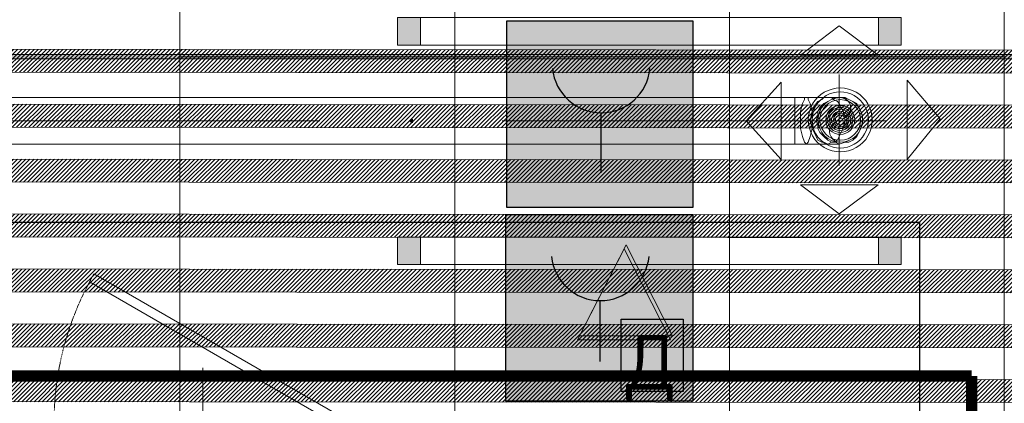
# Model space of a CAD drawing. Header units: millimetres. Extents: x -521669 to 178656, y -69521 to 560843.
# Tile 196 of 256: x -167353 to -165203, y 539572 to 540410. Entities that reach past the tile are written whole.
import ezdxf
from ezdxf import colors
from ezdxf.entities.mleader import LeaderData, LeaderLine
from ezdxf.math import Vec2, Vec3

# ---------------------------------------------------------------- set-up
doc = ezdxf.new("R2010")
doc.units = ezdxf.units.MM
for name, pattern in [('( Hidden )', [0.375, 0.25, -0.125]), ('-D1-02х01', [3, 2, -1]), ('DASHDOT', [25.4, 12.7, -6.35, 0, -6.35])]:
    doc.linetypes.add(name, pattern=pattern)
for name, color, linetype, lineweight in [('_0', 7, 'Continuous', 13), ('A-DOOR', 7, 'Continuous', 5), ('A-DOOR-IDEN', 7, 'Continuous', 9), ('dim_razv', 93, 'DASHDOT', 9), ('EOM', 1, 'Continuous', 5), ('light_pot', 52, 'Continuous', 15), ('pot sh', 183, 'Continuous', 15)]:
    doc.layers.add(name, color=color, linetype=linetype, lineweight=lineweight)
doc.layers.add('PDF17_0', color=30, linetype='Continuous', true_color=0xff7f00)
doc.layers.add('PDF8_Узлы', color=7, linetype='Continuous', true_color=0xaaaaaa)
for name, color, linetype in [('PDF17_ПС ручной', 1, 'Continuous'), ('PDF8_Воздуховоды', 3, 'Continuous'), ('PDF_Text', 7, 'Continuous')]:
    doc.layers.add(name, color=color, linetype=linetype)
doc.layers.add('pol', color=7, linetype='Continuous', lineweight=15, true_color=0x738991)
doc.layers.add('Сводный план', color=1, linetype='Continuous', lineweight=0, true_color=0xff0000)
doc.styles.add('fl_iso paper', font='isocpeur.ttf', dxfattribs={"width": 0.8, "oblique": 10})
doc.styles.add('In tre', font='isocpeur.ttf', dxfattribs={"width": 0.8, "oblique": 10})
doc.styles.add('PDF ISOCPEUR', font='isocpeur.ttf')
pattern_1 = [(225, (-233499.5126, 520992.679), (4.49012806, -4.49012806), [])]

# ---------------------------------------------------------------- blocks, each defined once
blk = doc.blocks.new('*U12207')
at = {"layer": 'pol', "true_color": 0x007dfa, "transparency": 33554687}
h = blk.add_hatch(color=150, dxfattribs=at)
h.dxf.hatch_style = 1
h.paths.add_polyline_path([(9000, 0), (0, 0), (0, -10), (9000, -10)])
at = {"layer": 'pol', "color": 162, "true_color": 0x2c3cc9}
blk.add_lwpolyline([(9000, 0), (0, 0), (0, -10), (9000, -10)], close=True, dxfattribs=at)
blk = doc.blocks.new('yuyuiiooi')
at = {"layer": 'PDF8_Воздуховоды', "transparency": 33554559}
blk.add_hatch(color=1, dxfattribs=at).paths.add_polyline_path([(25808.454672, 19759.531968), (25808.454672, 19763.764944), (25804.221696, 19763.764944), (25799.98872, 19759.531968), (25804.221696, 19755.298992), (25808.454672, 19755.298992)])
blk.add_hatch(color=1, dxfattribs=at).paths.add_polyline_path([(25808.454672, 19759.531968), (25808.454672, 19763.764944), (25804.221696, 19763.764944), (25799.98872, 19759.531968), (25804.221696, 19755.298992), (25808.454672, 19755.298992)])
at = {"layer": 'PDF8_Воздуховоды', "color": 1, "lineweight": 18}
for points in [[(26655.049872, 19903.453152), (26739.709392, 19966.947792), (26824.368912, 19903.453152)], [(26887.863552, 19848.424464), (26959.824144, 19763.764944), (26887.863552, 19674.872448)], [(26612.720112, 19844.191488), (26536.526544, 19759.531968), (26612.720112, 19674.872448)], [(26642.350944, 19708.736256), (26642.350944, 19759.531968), (26642.350944, 19810.32768), (26642.350944, 19759.531968)], [(26667.7488, 19708.736256), (26663.515824, 19712.969232), (26659.282848, 19725.66816), (26655.049872, 19742.600064), (26655.049872, 19759.531968), (26655.049872, 19780.696848), (26659.282848, 19797.628752), (26663.515824, 19806.094704), (26663.515824, 19810.32768), (26667.7488, 19810.32768), (26671.981776, 19810.32768), (26671.981776, 19806.094704), (26676.214752, 19797.628752), (26680.447728, 19780.696848), (26680.447728, 19759.531968), (26680.447728, 19742.600064), (26676.214752, 19725.66816), (26671.981776, 19712.969232)], [(26714.311536, 19708.736256), (26705.845584, 19712.969232), (26701.612608, 19712.969232), (26693.146656, 19717.202208), (26688.91368, 19725.66816), (26680.447728, 19742.600064), (26676.214752, 19759.531968), (26680.447728, 19780.696848), (26688.91368, 19797.628752), (26693.146656, 19801.861728), (26701.612608, 19806.094704), (26705.845584, 19810.32768), (26714.311536, 19810.32768), (26722.777488, 19810.32768), (26727.010464, 19806.094704), (26735.476416, 19801.861728), (26739.709392, 19797.628752), (26748.175344, 19780.696848), (26752.40832, 19759.531968), (26748.175344, 19742.600064), (26739.709392, 19725.66816), (26735.476416, 19717.202208), (26727.010464, 19712.969232), (26722.777488, 19712.969232)], [(26739.709392, 19708.736256), (26731.24344, 19712.969232), (26722.777488, 19712.969232), (26714.311536, 19717.202208), (26705.845584, 19725.66816), (26697.379632, 19734.134112), (26693.146656, 19742.600064), (26693.146656, 19751.066016), (26688.91368, 19759.531968), (26693.146656, 19772.230896), (26693.146656, 19780.696848), (26697.379632, 19789.1628), (26705.845584, 19797.628752), (26714.311536, 19801.861728), (26722.777488, 19806.094704), (26731.24344, 19810.32768), (26739.709392, 19810.32768), (26752.40832, 19810.32768), (26760.874272, 19806.094704), (26769.340224, 19801.861728), (26777.806176, 19797.628752), (26782.039152, 19789.1628), (26786.272128, 19780.696848), (26790.505104, 19772.230896), (26790.505104, 19759.531968), (26790.505104, 19751.066016), (26786.272128, 19742.600064), (26782.039152, 19734.134112), (26777.806176, 19725.66816), (26769.340224, 19717.202208), (26760.874272, 19712.969232), (26752.40832, 19712.969232)], [(24602.056512, 19759.531968), (25605.271824, 19759.531968)], [(26003.171568, 19759.531968), (26642.350944, 19759.531968)], [(26655.049872, 19619.84376), (26739.709392, 19556.34912), (26824.368912, 19619.84376)]]:
    blk.add_lwpolyline(points, close=True, dxfattribs=at)
for points in [[(26739.709392, 19662.17352), (26739.709392, 19861.123392)], [(26739.709392, 19810.32768), (26714.311536, 19810.32768), (26667.7488, 19810.32768), (26642.350944, 19810.32768), (23564.977392, 19810.32768), (23564.977392, 19708.736256), (26642.350944, 19708.736256), (26642.350944, 19810.32768)], [(26739.709392, 19759.531968), (26642.350944, 19759.531968), (26841.300816, 19759.531968)], [(26642.350944, 19708.736256), (26667.7488, 19708.736256), (26714.311536, 19708.736256), (26739.709392, 19708.736256)]]:
    blk.add_lwpolyline(points, dxfattribs=at)
for points in [[(26671.981776, 19761.648456, 1.0000071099), (26811.668991, 19761.648456, 1.0000071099)], [(26680.447728, 19761.648456, 1.0000151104), (26803.202177, 19761.648456, 1.0000151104)], [(26693.146656, 19761.648456, 0.9999772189), (26790.507322, 19761.648456, 0.9999772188)], [(26741.82588, 19806.094704, 0.9999805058), (26741.82588, 19717.200475, 0.9999805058)], [(26741.82588, 19793.395776, 0.9999922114), (26741.82588, 19729.900641, 0.9999922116)], [(26741.82588, 19789.1628, 0.9999978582), (26741.82588, 19734.133994, 0.9999978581)], [(26741.82588, 19784.929824, 1.0000078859), (26741.82588, 19738.367455, 1.0000078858)], [(26741.82588, 19780.696848, 1.0000195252), (26741.82588, 19742.600808, 1.0000195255)], [(26741.82588, 19776.463872, 1.0000414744), (26741.82588, 19746.834269, 1.0000414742)], [(26741.82588, 19772.230896, 1.0000758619), (26741.82588, 19751.067621, 1.0000758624)]]:
    blk.add_lwpolyline(points, format="xyb", close=True, dxfattribs=at)
blk.add_lwpolyline([(26741.82588, 19759.531968, 1.0000078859), (26741.82588, 19712.969599, -0.9999772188), (26741.82588, 19810.32768, -1.0000078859), (26741.82588, 19763.764944)], format="xyb", dxfattribs=at)
at = {"layer": 'PDF8_Воздуховоды', "lineweight": 18}
blk.add_lwpolyline([(26375.673456, 19289.671632), (26172.490608, 19289.671632), (26274.082032, 19488.621504)], close=True, dxfattribs=at)
at = {"layer": 'PDF8_Воздуховоды', "color": 1, "lineweight": 18}
for centre, radius, start, end in [((26741.826377, 19761.648953), 69.843607, 359.999592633, 180.000407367), ((26741.826807, 19761.649383), 61.377225, 359.999134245, 180.000865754), ((26741.824771, 19761.647347), 48.680333, 0.001305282, 179.998694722), ((26741.824771, 19761.647347), 48.680333, 0.001305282, 179.998694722), ((26741.824771, 19761.647347), 48.680333, 0.001305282, 179.998694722), ((26741.824771, 19761.647347), 48.680333, 0.001305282, 179.998694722), ((26741.826989, 19761.647347), 48.680333, 90.001305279, 179.998694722), ((26741.824771, 19761.649565), 48.680333, 270.001305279, 89.998694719), ((26741.824771, 19761.647347), 48.680333, 0.001305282, 89.998694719), ((26741.825696, 19761.64864), 23.281184, 89.999548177, 270.000451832), ((26741.826064, 19761.648272), 23.281184, 269.999548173, 90.000451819), ((26741.825383, 19761.647959), 69.843607, 179.999592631, 0.000407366), ((26741.824953, 19761.647529), 61.377225, 179.999134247, 0.000865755), ((26741.826989, 19761.649565), 48.680333, 180.001305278, 359.998694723), ((26741.826989, 19761.649565), 48.680333, 180.001305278, 359.998694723), ((26741.826989, 19761.649565), 48.680333, 180.001305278, 359.998694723), ((26741.826989, 19761.649565), 48.680333, 180.001305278, 359.998694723), ((26741.826989, 19761.649565), 48.680333, 180.001305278, 269.998694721), ((26741.824771, 19761.649565), 48.680333, 270.001305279, 359.998694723)]:
    blk.add_arc(centre, radius, start, end, dxfattribs=at)
at = {"layer": 'PDF8_Узлы', "color": 3, "lineweight": 18}
blk.add_lwpolyline([(26168.257632, 19281.20568), (26269.849056, 19480.155552), (26371.44048, 19281.20568)], close=True, dxfattribs=at)
blk = doc.blocks.new('fhjhjd2344')
at = {"layer": 'PDF17_0', "lineweight": 25}
blk.add_lwpolyline([(19415.5, 9308.9), (19415.5, 19538.2), (20793.1, 19538.2), (23129.3, 19538.2), (23129.3, 17276.1), (23795.9, 17276.1), (23795.9, 17532.1), (23302.8, 17532.1), (23302.8, 19538.2), (26915, 19538.2), (26915, 17728.9), (27190.1, 17728.9), (27190.1, 17843.2), (27190.1, 17972.3), (27190.1, 19538.2), (28282.1, 19538.2), (28282.1, 20302.1), (17068.7, 20302.1), (16704.7, 20302.1), (10874.8, 20302.1)], dxfattribs=at)
at = {"layer": 'PDF17_ПС ручной', "lineweight": 30}
blk.add_lwpolyline([(26419.9, 19978.4), (26419.9, 19773.1), (26419.9, 19570), (26216.7, 19570), (26013.6, 19570), (26013.6, 19773.1), (26013.6, 19978.4), (26216.7, 19978.4)], close=True, dxfattribs=at)
blk.add_lwpolyline([(26218.8, 19777.3), (26218.8, 19646.1)], dxfattribs=at)
blk.add_arc((26219.9, 19884.2), 106.9, 185.5706, 354.4294, dxfattribs=at)
at = {"layer": 'PDF17_ПС ручной', "color": 7, "true_color": 0xffffff, "transparency": 33554559}
for points in [[(26419.9, 19978.4), (26013.6, 19978.4), (26419.9, 19773.1)], [(26013.6, 19978.4), (26419.9, 19773.1), (26013.6, 19773.1)], [(26419.9, 19773.1), (26013.6, 19773.1), (26419.9, 19570)], [(26013.6, 19773.1), (26419.9, 19570), (26013.6, 19570)], [(26419.9, 19555.1), (26011.5, 19555.1), (26419.9, 19146.7)], [(26011.5, 19555.1), (26419.9, 19146.7), (26011.5, 19146.7)]]:
    blk.add_solid(points, dxfattribs=at)
at = {"layer": 'PDF_Text', "color": 6, "lineweight": 30}
for points in [[(26419.9, 19146.7), (26011.5, 19146.7), (26011.5, 19555.1), (26419.9, 19555.1)], [(26263.3, 19326.6), (26398.7, 19326.6), (26398.7, 19167.9), (26263.3, 19167.9)]]:
    blk.add_lwpolyline(points, close=True, dxfattribs=at)
blk.add_lwpolyline([(26216.7, 19364.7), (26216.7, 19233.5)], dxfattribs=at)
blk.add_arc((26217.8, 19473.7), 106.9, 185.5706, 354.4294, dxfattribs=at)
at = {"layer": 'PDF_Text', "color": 6, "insert": (26273.9, 19147.4), "char_height": 120, "attachment_point": 7, "style": 'PDF ISOCPEUR'}
blk.add_mtext('Д', dxfattribs=at)
blk = doc.blocks.new('A_MEQ_DoorWall - ОВ-7394116-50_AS_M_L35')
at = {"layer": 'A-DOOR'}
for p, q in [((-225, -100), (-225, 100)), ((475, -100), (475, 100)), ((-215, -20), (-200, -20)), ((-215, -100), (-215, -20)), ((-200, -20), (-200, -100)), ((450, -20), (465, -20)), ((450, -100), (450, -20)), ((465, -20), (465, -100)), ((-200, -100), (-190, -82.7)), ((-190, -82.7), (372.9, -407.7)), ((-200, -100), (-215, -100)), ((362.9, -425), (-200, -100)), ((465, -100), (450, -100)), ((372.9, -407.7), (362.9, -425))]:
    blk.add_line(p, q, dxfattribs=at)
blk.add_arc((-205, -100), 5, 180, 0, dxfattribs=at)
at = {"layer": 'A-DOOR', "linetype": '-D1-02х01'}
blk.add_arc((-200, -100), 650, 330, 0, dxfattribs=at)
blk = doc.blocks.new('*U3568')
at = {"layer": 'light_pot', "linetype": 'ByBlock', "lineweight": 0}
h = blk.add_hatch(color=252, dxfattribs=at)
h.dxf.hatch_style = 1
h.paths.add_polyline_path([(-500, 30), (-550, 30), (-550, -30), (-500, -30)])
h = blk.add_hatch(color=252, dxfattribs=at)
h.dxf.hatch_style = 1
h.paths.add_polyline_path([(500, 30), (550, 30), (550, -30), (500, -30)])
for points in [[(-500, 30), (-550, 30), (-550, -30), (-500, -30)], [(500, -30), (-500, -30), (-500, 30), (500, 30)], [(500, 30), (550, 30), (550, -30), (500, -30)]]:
    blk.add_lwpolyline(points, close=True, dxfattribs=at)

msp = doc.modelspace()

# ---------------------------------------------------------------- hatches: boundary and pattern name
at = {"layer": '_0', "transparency": 33554534}
h = msp.add_hatch(color=252, dxfattribs=at)
h.dxf.hatch_style = 1
h.paths.add_polyline_path([(-154802.1, 519878.6), (-192753.7, 519878.6), (-192753.7, 549830.2), (-154802.1, 549830.2)])
h.paths.add_polyline_path([(-179202.9, 539329.4), (-183852.9, 539329.4), (-183852.9, 541329.4), (-182952.9, 541329.4), (-166902.9, 541329.4), (-163702.9, 541329.4), (-163702.9, 539329.4), (-169852.9, 539329.4), (-169852.9, 530379.4), (-163702.9, 530379.4), (-163702.9, 528379.4), (-183952.9, 528379.4), (-183952.9, 528379.4), (-186002.9, 528379.4), (-186002.9, 530379.4), (-183852.9, 530379.4), (-183852.9, 534429.4), (-179002.9, 534429.4), (-179002.9, 532929.4), (-177352.9, 532929.4), (-177352.9, 537229.4), (-179202.9, 537229.4)], flags=16)

# ---------------------------------------------------------------- linework, layer by layer
at = {"layer": 'A-DOOR-IDEN'}
msp.add_line((-166952.9, 539429.4), (-166952.7, 539649.4), dxfattribs=at)

# ---------------------------------------------------------------- block references
at = {"layer": 'A-DOOR', "color": 8, "true_color": 0x7f7f7f, "rotation": 180}
msp.add_blockref('A_MEQ_DoorWall - ОВ-7394116-50_AS_M_L35', (-166827.9, 539429.4), dxfattribs=at)
at = {"layer": 'light_pot', "color": 0, "linetype": 'ByBlock', "lineweight": -2, "transparency": 16777216}
for p in [(-165977.9, 540384.8), (-165977.9, 539904.8)]:
    msp.add_blockref('*U3568', p, dxfattribs=at)

# ---------------------------------------------------------------- next in the draw order: leaders
at = {"layer": 'EOM', "color": 0}
ml = msp.add_multileader_mtext('Standard', dxfattribs=at)
ml.set_content('\\pxsm1;Элетровывод в стене, \\Pдля подключения бегущей строки', style='fl_iso paper')
ml.set_leader_properties()
ml.build(insert=Vec2(0, 0))
ml.multileader.update_dxf_attribs({"text_left_attachment_type": 6, "text_right_attachment_type": 6, "dogleg_length": 114.4, "arrow_head_size": 110})
ctx = ml.context
ctx.base_point, ctx.char_height, ctx.arrow_head_size, ctx.landing_gap_size, ctx.plane_origin = Vec3(-167992, 548090), 250, 110, 1.5, Vec3(-175114.9, 536783.2)
ctx.left_attachment, ctx.right_attachment = 6, 6
notes = []
notes.append((ctx, [(1, (1, 1, 0), (-168106.4, 548090), (1, 0), 114.4, [(0, [(-174852.9, 535029.4), (-172352.9, 535383.8)], 0, [])])]))
ctx.mtext.insert, ctx.mtext.width, ctx.mtext.defined_height, ctx.mtext.line_spacing_factor, ctx.mtext.flow_direction = Vec3(-167990.5, 548415), 4680.62, 15.7, 0.8, 5
ctx.mtext.has_bg_fill, ctx.mtext.bg_color, ctx.mtext.bg_scale_factor, ctx.mtext.bg_transparency, ctx.mtext.use_window_bg_color = 1, -1027028792, 1.5, 0, 1
for ctx, leaders in notes:
    for number, flags, end, landing, length, lines in leaders:
        leader = LeaderData()
        leader.index, (leader.has_last_leader_line, leader.has_dogleg_vector, leader.attachment_direction) = number, flags
        leader.last_leader_point, leader.dogleg_vector, leader.dogleg_length = Vec3(end), Vec3(landing), length
        for number, points, colour, breaks in lines:
            line = LeaderLine()
            line.index, line.vertices, line.color, line.breaks = number, Vec3.list(points), colors.encode_raw_color(colour), breaks
            leader.lines.append(line)
        ctx.leaders.append(leader)

# ---------------------------------------------------------------- next in the draw order: hatches: boundary and pattern name
at = {"layer": 'pot sh', "linetype": 'ByBlock', "lineweight": 0, "true_color": 0x91caaf}
h = msp.add_hatch(dxfattribs=at)
h.set_pattern_fill('ANSI31', color=253, scale=2, angle=180)
h.set_pattern_definition([(225, (-233499.5126, 521232.679), (4.49012806, -4.49012806), [])])
h.paths.add_polyline_path([(-176152.9, 540301.8), (-163926.5, 540292.6), (-163926.5, 540342.6), (-176152.9, 540351.8)])
h = msp.add_hatch(dxfattribs=at)
h.set_pattern_fill('ANSI31', color=253, scale=2, angle=180)
h.set_pattern_definition([(225, (-233499.5126, 521352.679), (4.49012806, -4.49012806), [])])
h.paths.add_polyline_path([(-176152.9, 540181.8), (-163926.5, 540172.6), (-163926.5, 540222.6), (-176152.9, 540231.8)])
h = msp.add_hatch(dxfattribs=at)
h.set_pattern_fill('ANSI31', color=253, scale=2, angle=180)
h.set_pattern_definition(pattern_1)
h.paths.add_polyline_path([(-176152.9, 540061.8), (-163926.5, 540052.6), (-163926.5, 540102.6), (-176152.9, 540111.8)])
h = msp.add_hatch(dxfattribs=at)
h.set_pattern_fill('ANSI31', color=253, scale=2, angle=180)
h.set_pattern_definition([(225, (-233499.5126, 521112.679), (4.49012806, -4.49012806), [])])
h.paths.add_polyline_path([(-176152.9, 539941.8), (-163926.5, 539932.6), (-163926.5, 539982.6), (-176152.9, 539991.8)])
h = msp.add_hatch(dxfattribs=at)
h.set_pattern_fill('ANSI31', color=253, scale=2, angle=180)
h.set_pattern_definition([(225, (-233499.5126, 520752.679), (4.49012806, -4.49012806), [])])
h.paths.add_polyline_path([(-176152.9, 539821.8), (-163926.5, 539812.6), (-163926.5, 539862.6), (-176152.9, 539871.8)])
h = msp.add_hatch(dxfattribs=at)
h.set_pattern_fill('ANSI31', color=253, scale=2, angle=180)
h.set_pattern_definition([(225, (-233499.5126, 520872.679), (4.49012806, -4.49012806), [])])
h.paths.add_polyline_path([(-176152.9, 539701.8), (-163926.5, 539692.6), (-163926.5, 539742.6), (-176152.9, 539751.8)])
h = msp.add_hatch(dxfattribs=at)
h.set_pattern_fill('ANSI31', color=253, scale=2, angle=180)
h.set_pattern_definition(pattern_1)
h.paths.add_polyline_path([(-176152.9, 539581.8), (-163926.5, 539572.6), (-163926.5, 539622.6), (-176152.9, 539631.8)])

# ---------------------------------------------------------------- next in the draw order: linework, layer by layer
at = {"layer": 'dim_razv', "color": 1, "linetype": '( Hidden )', "ltscale": 10, "true_color": 0xff0a0a, "const_width": 25}
for points in [[(-165274.3, 539631.6), (-170381, 539631.6)], [(-165274.3, 539631.6), (-165274.3, 539381.6)]]:
    msp.add_lwpolyline(points, dxfattribs=at)
at = {"layer": 'pot sh'}
for points in [[(-176152.9, 540301.8), (-163926.5, 540292.6), (-163926.5, 540342.6), (-176152.9, 540351.8)], [(-176152.9, 540181.8), (-163926.5, 540172.6), (-163926.5, 540222.6), (-176152.9, 540231.8)], [(-176152.9, 540061.8), (-163926.5, 540052.6), (-163926.5, 540102.6), (-176152.9, 540111.8)], [(-176152.9, 539941.8), (-163926.5, 539932.6), (-163926.5, 539982.6), (-176152.9, 539991.8)], [(-176152.9, 539821.8), (-163926.5, 539812.6), (-163926.5, 539862.6), (-176152.9, 539871.8)], [(-176152.9, 539701.8), (-163926.5, 539692.6), (-163926.5, 539742.6), (-176152.9, 539751.8)], [(-176152.9, 539581.8), (-163926.5, 539572.6), (-163926.5, 539622.6), (-176152.9, 539631.8)]]:
    msp.add_lwpolyline(points, close=True, dxfattribs=at)

# ---------------------------------------------------------------- next in the draw order: leaders
at = {"layer": 'dim_razv', "color": 0, "linetype": 'ByBlock'}
ml = msp.add_multileader_mtext('Standard', dxfattribs=at)
ml.set_content('Зеркало на стене, выполнить в один уровень с отделкой стен', style='In tre')
ml.set_leader_properties()
ml.build(insert=Vec2(0, 0))
ml.multileader.update_dxf_attribs({"text_left_attachment_type": 6, "text_right_attachment_type": 6, "dogleg_length": 1, "arrow_head_size": 0, "scale": 50})
ctx = ml.context
ctx.base_point, ctx.scale, ctx.char_height, ctx.arrow_head_size, ctx.landing_gap_size, ctx.plane_origin = Vec3(-175094, 542674.8), 50, 200, 0, 4.5, Vec3(-168282.2, 547514.7)
ctx.left_attachment, ctx.right_attachment = 6, 6
notes = []
notes.append((ctx, [(0, (1, 1, 0), (-172151.7, 542674.8), (-1, 0), 50, [(1, [(-170702.4, 539631.6)], 0, [])])]))
ctx.mtext.insert, ctx.mtext.width, ctx.mtext.defined_height, ctx.mtext.flow_direction = Vec3(-175089.5, 542914.8), 3092.716, 696.6, 5
ctx.mtext.has_bg_fill, ctx.mtext.bg_color, ctx.mtext.bg_scale_factor, ctx.mtext.bg_transparency, ctx.mtext.use_window_bg_color = 1, -1027028792, 1.5, 0, 1
for ctx, leaders in notes:
    for number, flags, end, landing, length, lines in leaders:
        leader = LeaderData()
        leader.index, (leader.has_last_leader_line, leader.has_dogleg_vector, leader.attachment_direction) = number, flags
        leader.last_leader_point, leader.dogleg_vector, leader.dogleg_length = Vec3(end), Vec3(landing), length
        for number, points, colour, breaks in lines:
            line = LeaderLine()
            line.index, line.vertices, line.color, line.breaks = number, Vec3.list(points), colors.encode_raw_color(colour), breaks
            leader.lines.append(line)
        ctx.leaders.append(leader)

# ---------------------------------------------------------------- next in the draw order: block references
at = {"layer": 'pol', "xscale": -1, "rotation": 180}
msp.add_blockref('*U12207', (-173602.9, 540324.4), dxfattribs=at)

# ---------------------------------------------------------------- next in the draw order: leaders
at = {"layer": 'pol', "color": 1, "linetype": 'ByBlock', "true_color": 0xff0000}
ml = msp.add_multileader_mtext('Standard', dxfattribs=at)
ml.set_content('Лоток щелевой\\Pводоотводный в полу, модульный. Лщ-2', color=(255, 0, 0), style='In tre')
ml.set_leader_properties()
ml.build(insert=Vec2(0, 0))
ml.multileader.update_dxf_attribs({"text_left_attachment_type": 6, "text_right_attachment_type": 6, "dogleg_length": 1, "arrow_head_size": 0, "scale": 50})
ctx = ml.context
ctx.base_point, ctx.scale, ctx.char_height, ctx.arrow_head_size, ctx.landing_gap_size, ctx.plane_origin = Vec3(-172302.4, 542814.6), 50, 200, 0, 4.5, Vec3(-163443.3, 548384.6)
ctx.left_attachment, ctx.right_attachment = 6, 6
notes = []
notes.append((ctx, [(1, (1, 1, 0), (-172352.4, 542814.6), (1, 0), 50, [(1, [(-173245.1, 539664.4)], 0, [])])]))
ctx.mtext.insert, ctx.mtext.width, ctx.mtext.defined_height, ctx.mtext.flow_direction = Vec3(-172297.9, 543074.6), 2329.345, 696.6, 5
ctx.mtext.has_bg_fill, ctx.mtext.bg_color, ctx.mtext.bg_scale_factor, ctx.mtext.bg_transparency, ctx.mtext.use_window_bg_color = 1, -1027028792, 1.5, 0, 1
for ctx, leaders in notes:
    for number, flags, end, landing, length, lines in leaders:
        leader = LeaderData()
        leader.index, (leader.has_last_leader_line, leader.has_dogleg_vector, leader.attachment_direction) = number, flags
        leader.last_leader_point, leader.dogleg_vector, leader.dogleg_length = Vec3(end), Vec3(landing), length
        for number, points, colour, breaks in lines:
            line = LeaderLine()
            line.index, line.vertices, line.color, line.breaks = number, Vec3.list(points), colors.encode_raw_color(colour), breaks
            leader.lines.append(line)
        ctx.leaders.append(leader)

# ---------------------------------------------------------------- next in the draw order: leaders
at = {"layer": 'pol', "color": 0, "linetype": 'ByBlock'}
ml = msp.add_multileader_mtext('Standard', dxfattribs=at)
ml.set_content('Металлический профиль', style='In tre')
ml.set_leader_properties()
ml.build(insert=Vec2(0, 0))
ml.multileader.update_dxf_attribs({"text_left_attachment_type": 6, "text_right_attachment_type": 6, "dogleg_length": 1, "arrow_head_size": 0, "scale": 50})
ctx = ml.context
ctx.base_point, ctx.scale, ctx.char_height, ctx.arrow_head_size, ctx.landing_gap_size, ctx.plane_origin = Vec3(-179004.6, 543816.2), 50, 200, 0, 4.5, Vec3(-172032.8, 542366.5)
ctx.left_attachment, ctx.right_attachment = 6, 6
notes = []
notes.append((ctx, [(1, (1, 1, 0), (-179054.6, 543816.2), (1, 0), 50, [(1, [(-180045.2, 540334.4)], 0, [])])]))
ctx.mtext.insert, ctx.mtext.width, ctx.mtext.defined_height, ctx.mtext.flow_direction = Vec3(-179000.1, 544076.2), 2495.091, 696.6, 5
ctx.mtext.has_bg_fill, ctx.mtext.bg_color, ctx.mtext.bg_scale_factor, ctx.mtext.bg_transparency, ctx.mtext.use_window_bg_color = 1, -1027028792, 1.5, 0, 1
for ctx, leaders in notes:
    for number, flags, end, landing, length, lines in leaders:
        leader = LeaderData()
        leader.index, (leader.has_last_leader_line, leader.has_dogleg_vector, leader.attachment_direction) = number, flags
        leader.last_leader_point, leader.dogleg_vector, leader.dogleg_length = Vec3(end), Vec3(landing), length
        for number, points, colour, breaks in lines:
            line = LeaderLine()
            line.index, line.vertices, line.color, line.breaks = number, Vec3.list(points), colors.encode_raw_color(colour), breaks
            leader.lines.append(line)
        ctx.leaders.append(leader)

# ---------------------------------------------------------------- next in the draw order: linework, layer by layer
at = {"layer": 'pol'}
for points in [[(-167002.9, 541139.1), (-167002.9, 540328.8), (-166402.9, 540328.8), (-166402.9, 541129.4)], [(-166402.9, 541129.4), (-166402.9, 540328.8), (-165802.9, 540328.8), (-165802.9, 541129.4)], [(-165802.9, 541129.4), (-165802.9, 540328.8), (-165202.9, 540328.8), (-165202.9, 541129.4)], [(-166402.9, 539529.4), (-166402.9, 540328.8), (-167002.9, 540328.8), (-167002.9, 539529.4)], [(-165802.9, 539529.4), (-165802.9, 540328.8), (-166402.9, 540328.8), (-166402.9, 539529.4)], [(-165202.9, 539379.4), (-165202.9, 540328.8), (-165802.9, 540328.8), (-165802.9, 539529.4)]]:
    msp.add_lwpolyline(points, dxfattribs=at)

# ---------------------------------------------------------------- next in the draw order: block references
at = {"layer": 'Сводный план'}
for name in ['yuyuiiooi', 'fhjhjd2344']:
    msp.add_blockref(name, (-192302.9, 520429.4), dxfattribs=at)

doc.saveas('drawing.dxf')
